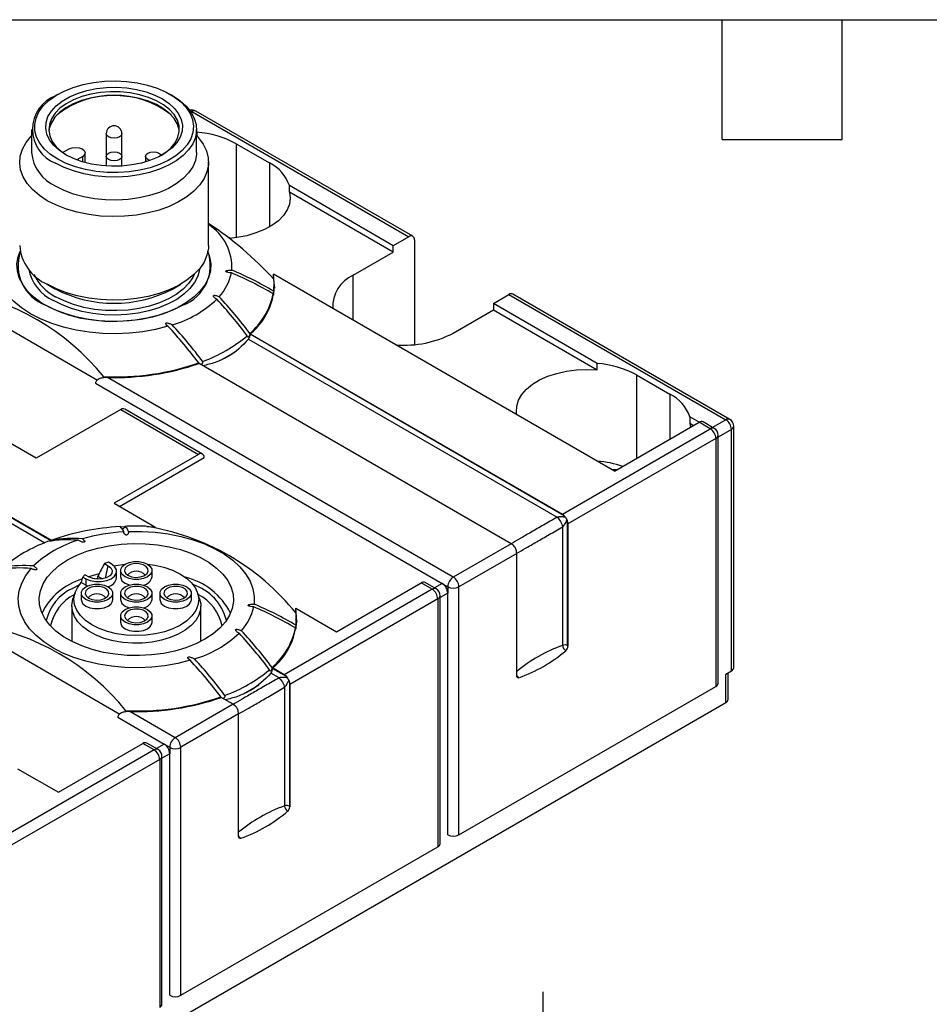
# Model space of a CAD drawing. Header units: millimetres. Extents: x 6 to 273, y 6 to 210.
# Tile 21 of 44: x 91 to 149, y 147 to 210. Entities that reach past the tile are written whole.
import ezdxf

# ---------------------------------------------------------------- set-up
doc = ezdxf.new("R2010")
doc.units = ezdxf.units.MM
doc.linetypes.add('SLD-Solid', pattern=[0])
doc.layers.add('DIMENSIONS', color=140, linetype='SLD-Solid', lineweight=25)
doc.layers.add('TEXT', color=140, linetype='SLD-Solid', lineweight=25)
doc.styles.add('SLDTEXTSTYLE0', font='VERDANA.TTF')
doc.dimstyles.new('SLDDIMSTYLE0', dxfattribs={"dimtxt": 2.158008, "dimasz": 3.302, "dimexe": 0, "dimexo": 0.0625, "dimgap": 0.539502, "dimtad": 0, "dimtih": 1, "dimtoh": 1, "dimrnd": 1e-09, "dimzin": 4, "dimdsep": 46, "dimtxsty": 'SLDTEXTSTYLE0', "dimsah": 1, "dimcen": 0.09, "dimadec": 0, "dimazin": 1, "dimtfac": 1, "dimtofl": 0, "dimtmove": 0, "dimatfit": 3, "dimfxl": 0, "dimfrac": 2, "dimtolj": 1, "dimtzin": 12, "dimarcsym": 0})

# ---------------------------------------------------------------- blocks, each defined once
blk = doc.blocks.new('_D_5')
at = {"layer": 'DIMENSIONS'}
for p, q in [((124.498, 129.356), (124.498, 147.761)), ((250.498, 128.856), (250.498, 147.761)), ((124.498, 144.586), (185.828, 144.586)), ((188.753, 144.586), (188.028, 144.586)), ((188.028, 144.586), (188.028, 141.156)), ((195.165, 144.586), (195.89, 144.586)), ((195.89, 144.586), (195.89, 141.156)), ((250.498, 144.586), (198.09, 144.586)), ((188.028, 141.156), (188.753, 141.156)), ((195.89, 141.156), (195.165, 141.156))]:
    blk.add_line(p, q, dxfattribs=at)
for points in [[(124.498, 144.586), (127.8, 144.078), (127.8, 145.094)], [(250.498, 144.586), (247.196, 145.094), (247.196, 144.078)]]:
    blk.add_solid(points, dxfattribs=at)
at = {"layer": 'DIMENSIONS', "char_height": 2.1167, "attachment_point": 1, "style": 'SLDTEXTSTYLE0'}
for s, insert in [('126.0', (187.855, 147.758)), ('4.96', (188.753, 143.845))]:
    blk.add_mtext(s, dxfattribs=dict(at, insert=insert))

msp = doc.modelspace()

# ---------------------------------------------------------------- linework, layer by layer
for p, q in [((93.652, 204.804), (93.511, 204.722)), ((100.936, 204.722), (100.795, 204.804)), ((102.112, 203.685), (102.173, 203.721)), ((102.173, 203.721), (115.962, 195.761)), ((116.212, 195.786), (102.423, 203.746)), ((91.974, 202.58), (91.974, 201.11)), ((96.724, 202.308), (96.724, 200.865)), ((97.724, 200.865), (97.724, 202.308)), ((102.474, 201.11), (102.474, 202.58)), ((102.486, 202.397), (102.474, 202.405)), ((102.486, 202.397), (102.486, 202.161)), ((104.984, 201.67), (107.105, 200.445)), ((104.984, 201.67), (104.984, 195.698)), ((93.956, 201.102), (94.365, 201.338)), ((95.242, 200.865), (94.85, 200.638)), ((95.242, 200.507), (95.242, 200.865)), ((95.385, 200.467), (95.385, 201.09)), ((96.724, 200.865), (96.724, 200.248)), ((97.724, 200.248), (97.724, 200.865)), ((99.224, 200.865), (99.224, 200.513)), ((103.224, 195.19), (103.224, 200.497)), ((107.105, 200.445), (107.105, 196.383)), ((108.366, 198.594), (108.366, 199.003)), ((114.972, 195.189), (108.366, 199.003)), ((114.972, 194.781), (108.366, 198.594)), ((115.962, 195.761), (114.972, 195.189)), ((116.315, 195.557), (116.315, 188.909)), ((112.426, 193.312), (114.972, 194.781)), ((114.972, 194.781), (114.972, 195.189)), ((103.374, 193.604), (103.374, 193.924)), ((129.043, 180.861), (107.355, 193.382)), ((107.355, 193.08), (107.355, 193.382)), ((92.98, 192.741), (93.511, 192.435)), ((100.936, 192.435), (101.467, 192.741)), ((107.398, 192.327), (107.394, 192.756)), ((107.394, 192.739), (107.417, 192.495)), ((112.426, 190.454), (112.426, 193.312)), ((107.399, 192.287), (107.398, 192.327)), ((136.364, 184.152), (122.576, 192.112)), ((87.07, 191.907), (96.173, 186.652)), ((121.336, 191.516), (122.326, 192.087)), ((127.942, 187.702), (121.336, 191.516)), ((121.336, 191.516), (121.336, 191.107)), ((122.326, 192.087), (136.114, 184.127)), ((118.79, 189.638), (121.336, 191.107)), ((121.336, 191.107), (127.942, 187.294)), ((100.537, 190.158), (100.588, 190.103)), ((105.768, 189.258), (125.393, 177.928)), ((105.877, 189.582), (105.877, 189.556)), ((105.877, 189.582), (125.72, 178.127)), ((125.845, 178.028), (105.877, 189.556)), ((102.613, 187.7), (102.603, 187.737)), ((122.467, 176.249), (102.624, 187.704)), ((127.942, 187.294), (127.942, 187.702)), ((96.567, 186.861), (96.566, 186.79)), ((118.79, 174.126), (96.809, 186.816)), ((130.44, 186.974), (132.561, 185.75)), ((130.44, 186.974), (130.44, 181.668)), ((96.041, 186.442), (118.083, 173.718)), ((132.561, 185.75), (132.561, 182.892)), ((97.648, 184.78), (92.274, 181.678)), ((97.648, 184.78), (102.598, 181.923)), ((102.848, 181.948), (97.898, 184.805)), ((129.043, 180.861), (134.417, 183.964)), ((133.822, 184.307), (133.822, 183.899)), ((134.417, 183.964), (133.822, 184.307)), ((135.125, 183.556), (134.417, 183.964)), ((135.374, 183.58), (134.667, 183.989)), ((136.114, 184.127), (135.271, 183.64)), ((125.72, 178.127), (135.125, 183.556)), ((133.822, 183.899), (134.064, 183.76)), ((136.468, 183.515), (135.625, 183.028)), ((136.468, 168.164), (136.468, 183.515)), ((136.614, 168.368), (136.614, 183.719)), ((92.274, 181.678), (89.677, 183.177)), ((135.478, 182.943), (126.074, 177.514)), ((135.478, 182.943), (135.478, 167.184)), ((135.625, 167.388), (135.625, 183.147)), ((102.598, 181.923), (97.224, 178.82)), ((97.577, 178.616), (102.951, 181.719)), ((88.09, 179.053), (92.833, 176.314)), ((88.199, 179.377), (93.237, 176.468)), ((88.199, 179.351), (93.237, 176.442)), ((97.224, 178.82), (99.82, 177.321)), ((97.609, 177.331), (97.893, 177.345)), ((99.314, 177.348), (99.82, 177.321)), ((99.82, 177.321), (99.82, 177.293)), ((125.738, 177.33), (125.738, 169.789)), ((126.051, 169.77), (126.051, 177.671)), ((126.074, 177.514), (126.074, 169.731)), ((93.237, 176.468), (93.237, 176.442)), ((122.467, 176.249), (118.79, 174.126)), ((122.821, 175.636), (119.144, 173.514)), ((122.821, 167.853), (122.821, 175.636)), ((96.612, 174.984), (96.847, 174.848)), ((96.687, 174.067), (96.847, 174.848)), ((97.047, 174.963), (96.866, 175.067)), ((95.24, 174.129), (95.42, 174.024)), ((95.385, 174.275), (95.62, 174.139)), ((95.42, 174.024), (95.42, 173.616)), ((95.994, 174.012), (96.194, 174.069)), ((96.194, 173.993), (96.194, 174.19)), ((96.194, 174.19), (96.495, 174.016)), ((97.384, 174.085), (97.384, 174.494)), ((97.638, 174.549), (97.638, 174.141)), ((99.638, 174.141), (99.638, 174.549)), ((94.572, 173.412), (95.031, 173.65)), ((95.42, 173.616), (95.141, 173.778)), ((95.42, 173.616), (95.526, 173.562)), ((117.447, 173.351), (108.042, 167.921)), ((111.366, 170.656), (116.74, 173.759)), ((117.447, 173.351), (116.74, 173.759)), ((117.697, 173.375), (116.99, 173.783)), ((118.083, 173.718), (117.593, 173.435)), ((118.083, 173.718), (118.437, 173.514)), ((118.437, 173.514), (118.437, 173.105)), ((119.144, 157.754), (119.144, 173.514)), ((94.744, 173.131), (94.612, 172.738)), ((95.138, 173.106), (95.138, 172.698)), ((97.138, 172.698), (97.138, 173.106)), ((97.638, 173.106), (97.638, 172.698)), ((99.638, 172.698), (99.638, 173.106)), ((100.138, 173.106), (100.138, 172.698)), ((102.138, 172.698), (102.138, 173.106)), ((102.664, 172.738), (102.532, 173.131)), ((117.8, 172.738), (108.396, 167.309)), ((117.8, 172.738), (117.8, 156.979)), ((118.437, 173.105), (117.947, 172.823)), ((117.947, 157.183), (117.947, 172.942)), ((118.437, 157.754), (118.437, 173.105)), ((94.538, 172.289), (94.538, 170.032)), ((102.738, 170.032), (102.738, 172.289)), ((108.769, 171.853), (108.769, 172.155)), ((108.769, 172.155), (111.366, 170.656)), ((97.638, 171.663), (97.638, 171.254)), ((99.638, 171.254), (99.638, 171.663)), ((108.813, 171.101), (108.808, 171.529)), ((108.808, 171.513), (108.832, 171.269)), ((108.813, 171.061), (108.813, 171.101)), ((88.485, 170.68), (97.587, 165.426)), ((101.951, 168.932), (102.002, 168.877)), ((107.291, 168.355), (107.291, 168.329)), ((108.042, 167.921), (107.291, 168.355)), ((107.291, 168.329), (108.167, 167.823)), ((107.715, 167.723), (107.182, 168.031)), ((136.114, 167.96), (136.468, 168.164)), ((136.114, 166.163), (136.114, 167.96)), ((136.261, 166.367), (136.261, 168.044)), ((108.061, 167.125), (108.061, 159.584)), ((108.373, 167.466), (108.373, 159.565)), ((108.396, 167.309), (108.396, 159.526)), ((119.144, 157.754), (135.478, 167.184)), ((104.027, 166.474), (104.018, 166.511)), ((104.79, 166.044), (104.038, 166.477)), ((48.433, 115.546), (136.114, 166.163)), ((104.79, 166.044), (101.113, 163.921)), ((97.455, 165.216), (100.406, 163.513)), ((97.981, 165.634), (97.98, 165.564)), ((101.113, 163.921), (98.223, 165.589)), ((105.143, 165.431), (101.466, 163.309)), ((105.143, 157.648), (105.143, 165.431)), ((93.688, 160.451), (99.062, 163.554)), ((99.769, 163.145), (99.062, 163.554)), ((100.019, 163.17), (99.312, 163.578)), ((100.406, 163.513), (99.916, 163.23)), ((100.406, 163.513), (100.759, 163.309)), ((99.769, 163.145), (90.365, 157.716)), ((100.759, 162.9), (100.269, 162.618)), ((100.269, 146.978), (100.269, 162.737)), ((100.759, 163.309), (100.759, 162.9)), ((100.759, 147.549), (100.759, 162.9)), ((101.466, 147.549), (101.466, 163.309)), ((100.123, 162.533), (90.718, 157.104)), ((100.123, 162.533), (100.123, 146.774)), ((91.091, 161.95), (93.688, 160.451)), ((101.466, 147.549), (117.8, 156.979))]:
    msp.add_line(p, q)
at = {"flags": 128}
for points in [[(93.653, 200.681), (93.19, 200.988), (92.807, 201.329), (92.509, 201.698), (92.303, 202.087), (92.193, 202.489), (92.181, 202.895), (92.266, 203.299), (92.449, 203.692), (92.724, 204.066), (93.087, 204.415), (93.53, 204.731), (94.046, 205.008), (94.623, 205.242), (95.25, 205.426), (95.917, 205.559), (96.608, 205.636), (97.312, 205.658), (98.014, 205.622), (98.7, 205.531), (99.358, 205.385), (99.974, 205.188), (100.537, 204.943), (101.035, 204.655), (101.459, 204.331), (101.8, 203.975), (102.053, 203.595), (102.211, 203.199), (102.273, 202.794), (102.236, 202.388), (102.102, 201.988), (101.872, 201.604), (101.552, 201.241), (101.148, 200.908), (100.668, 200.611), (100.12, 200.355), (99.516, 200.145), (98.868, 199.986), (98.187, 199.881), (97.488, 199.832), (96.783, 199.839), (96.088, 199.902), (95.414, 200.021), (94.775, 200.193), (94.184, 200.415), (93.653, 200.681)], [(94.148, 200.967), (93.724, 201.252), (93.378, 201.569), (93.118, 201.913), (92.949, 202.276), (92.877, 202.649), (92.901, 203.024), (93.022, 203.393), (93.237, 203.747), (93.54, 204.079), (93.926, 204.381), (94.386, 204.646), (94.909, 204.869), (95.484, 205.045), (96.098, 205.168), (96.737, 205.238), (97.386, 205.252), (98.032, 205.21), (98.66, 205.113), (99.256, 204.963), (99.807, 204.763), (100.299, 204.519), (100.724, 204.234), (101.069, 203.916), (101.329, 203.572), (101.498, 203.21), (101.571, 202.837), (101.546, 202.462), (101.425, 202.093), (101.211, 201.739), (100.907, 201.407), (100.521, 201.105), (100.061, 200.839), (99.538, 200.617), (98.963, 200.441), (98.349, 200.317), (97.711, 200.247), (97.061, 200.233), (96.415, 200.275), (95.787, 200.373), (95.191, 200.523), (94.64, 200.722), (94.148, 200.967)], [(100.215, 200.919), (100.475, 201.091), (100.831, 201.395), (101.102, 201.727), (101.282, 202.078), (101.367, 202.442), (101.355, 202.809), (101.246, 203.17), (101.042, 203.518), (100.75, 203.843), (100.374, 204.139), (99.925, 204.398), (99.412, 204.615), (98.848, 204.784), (98.246, 204.901), (97.62, 204.964), (96.985, 204.971), (96.356, 204.922), (95.746, 204.818), (95.172, 204.662), (94.645, 204.457), (94.179, 204.207), (93.784, 203.92), (93.47, 203.601), (93.244, 203.258), (93.111, 202.9), (93.074, 202.534), (93.135, 202.169), (93.292, 201.813), (93.54, 201.476), (93.876, 201.164), (94.232, 200.919)], [(101.37, 202.44), (101.355, 202.559), (101.247, 202.921), (101.044, 203.27), (100.751, 203.596), (100.375, 203.893), (99.925, 204.153), (99.411, 204.371), (98.845, 204.54), (98.241, 204.657), (97.614, 204.72), (96.977, 204.726), (96.345, 204.676), (95.735, 204.571), (95.16, 204.413), (94.633, 204.206), (94.167, 203.955), (93.773, 203.666), (93.461, 203.345), (93.237, 203.001), (93.108, 202.641), (93.079, 202.457)], [(100.936, 204.722), (101.407, 204.411), (101.8, 204.065), (102.108, 203.691), (102.324, 203.297), (102.446, 202.889), (102.471, 202.476), (102.397, 202.065), (102.228, 201.663), (101.965, 201.278), (101.614, 200.917), (101.181, 200.588), (100.674, 200.295), (100.103, 200.045), (99.478, 199.843), (98.812, 199.691), (98.116, 199.593), (97.403, 199.551), (96.687, 199.565), (95.981, 199.635), (95.298, 199.76), (94.651, 199.938), (94.051, 200.165), (93.511, 200.436)], [(102.173, 203.721), (102.104, 203.753), (102.055, 203.766)], [(92.981, 198.048), (92.473, 198.381), (92.044, 198.749), (91.699, 199.146), (91.445, 199.565), (91.286, 199.999), (91.224, 200.442), (91.261, 200.885), (91.396, 201.322), (91.627, 201.746), (91.949, 202.148), (91.974, 202.174)], [(102.486, 202.161), (102.587, 202.05), (102.887, 201.641), (103.094, 201.214), (103.204, 200.775), (103.217, 200.331), (103.131, 199.89), (102.947, 199.459), (102.67, 199.045), (102.304, 198.655), (101.854, 198.295), (101.328, 197.971), (100.735, 197.689), (100.084, 197.452), (99.386, 197.266), (98.652, 197.133), (97.895, 197.055), (97.127, 197.034), (96.361, 197.07), (95.609, 197.161), (94.883, 197.308), (94.196, 197.507), (93.558, 197.755), (92.981, 198.048)], [(97.577, 202.104), (97.415, 202.041), (97.224, 202.019), (97.032, 202.041), (96.87, 202.104), (96.762, 202.198), (96.724, 202.308)], [(97.724, 202.308), (97.686, 202.198), (97.577, 202.104)], [(102.474, 201.11), (102.471, 201.006), (102.397, 200.595), (102.228, 200.193), (101.965, 199.808), (101.614, 199.448), (101.181, 199.118), (100.674, 198.825), (100.103, 198.575), (99.478, 198.373), (98.812, 198.221), (98.116, 198.123), (97.403, 198.081), (96.687, 198.095), (95.981, 198.165), (95.298, 198.29), (94.651, 198.468), (94.051, 198.695), (93.511, 198.967)], [(94.365, 201.338), (94.555, 201.41), (94.778, 201.437), (95.002, 201.413), (95.194, 201.343), (95.328, 201.237), (95.384, 201.11), (95.354, 200.979), (95.242, 200.865)], [(97.577, 201.069), (97.686, 200.975), (97.724, 200.865), (97.686, 200.754), (97.577, 200.661), (97.415, 200.598), (97.224, 200.576), (97.032, 200.598), (96.87, 200.661), (96.762, 200.754), (96.724, 200.865), (96.762, 200.975), (96.87, 201.069), (97.032, 201.131), (97.224, 201.153), (97.415, 201.131), (97.577, 201.069)], [(99.506, 200.605), (99.37, 200.661), (99.262, 200.754), (99.224, 200.865), (99.262, 200.975), (99.37, 201.069), (99.532, 201.131), (99.724, 201.153), (99.915, 201.131), (100.077, 201.069), (100.186, 200.975), (100.215, 200.919)], [(108.366, 198.594), (108.416, 198.215), (108.369, 197.836), (108.226, 197.464), (107.99, 197.109), (107.666, 196.778), (107.261, 196.478), (106.784, 196.215), (106.246, 195.996), (105.658, 195.824), (105.032, 195.705), (104.56, 195.651)], [(100.651, 190.069), (99.865, 189.868), (99.045, 189.72), (98.201, 189.628), (97.345, 189.591), (96.486, 189.612), (95.638, 189.689), (94.81, 189.821), (94.013, 190.007), (93.259, 190.244), (92.557, 190.53), (91.916, 190.86), (91.344, 191.23), (90.849, 191.636), (90.438, 192.071), (90.116, 192.531), (89.886, 193.009), (89.753, 193.499), (89.718, 193.994), (89.781, 194.489), (89.941, 194.976), (90.197, 195.449), (90.545, 195.903)], [(104.612, 195.656), (104.518, 195.698), (104.475, 195.717)], [(101.59, 191.404), (101.008, 191.107), (100.367, 190.856), (99.676, 190.653), (98.946, 190.501), (98.19, 190.403), (97.418, 190.361), (96.642, 190.375), (95.877, 190.445), (95.132, 190.57), (94.42, 190.748), (93.753, 190.976), (93.14, 191.25), (92.592, 191.567), (92.116, 191.921), (91.722, 192.306), (91.414, 192.717), (91.197, 193.147), (91.076, 193.589), (91.052, 194.036), (91.125, 194.482), (91.255, 194.838)], [(103.185, 194.797), (103.298, 194.48), (103.371, 194.036), (103.346, 193.59), (103.225, 193.15), (103.01, 192.722), (102.703, 192.312), (102.31, 191.929), (101.837, 191.576), (101.291, 191.261), (100.68, 190.988), (100.016, 190.761), (99.307, 190.584), (98.565, 190.459), (97.802, 190.39), (97.03, 190.376), (96.262, 190.418), (95.508, 190.515), (94.781, 190.666), (94.093, 190.868), (93.454, 191.119), (92.875, 191.414)], [(103.224, 195.19), (103.217, 195.023), (103.131, 194.582), (102.947, 194.151), (102.67, 193.737), (102.304, 193.347), (101.854, 192.987), (101.328, 192.663), (100.735, 192.381), (100.084, 192.145), (99.386, 191.959), (98.652, 191.826), (97.895, 191.748), (97.127, 191.727), (96.361, 191.762), (95.609, 191.854), (94.883, 192.001), (94.196, 192.199), (93.558, 192.448), (92.981, 192.741)], [(102.663, 193.728), (102.655, 193.662), (102.545, 193.246), (102.341, 192.843), (102.046, 192.459), (101.665, 192.101), (101.204, 191.775), (100.672, 191.488), (100.079, 191.244), (99.435, 191.049), (98.751, 190.904), (98.04, 190.814), (97.315, 190.778), (96.588, 190.799), (95.872, 190.876), (95.18, 191.008), (94.525, 191.191), (93.918, 191.423), (93.37, 191.699)], [(102.321, 193.363), (102.228, 193.171), (101.965, 192.786), (101.614, 192.425), (101.181, 192.096), (100.674, 191.803), (100.103, 191.553), (99.478, 191.351), (98.812, 191.199), (98.116, 191.101), (97.403, 191.059), (96.687, 191.073), (95.981, 191.143), (95.298, 191.268), (94.651, 191.446), (94.051, 191.673), (93.511, 191.944)], [(104.029, 187.924), (104.742, 188.334), (105.014, 188.513)], [(122.829, 184.449), (122.806, 184.614), (122.822, 184.994), (122.936, 185.369), (123.143, 185.73), (123.44, 186.07), (123.82, 186.381), (124.275, 186.656), (124.795, 186.889), (125.369, 187.076), (125.984, 187.213), (126.627, 187.295), (127.285, 187.323), (127.942, 187.294)], [(133.822, 183.899), (133.854, 183.749), (133.866, 183.646)], [(129.17, 180.935), (128.976, 180.943), (128.894, 180.948)], [(98.133, 177.021), (98.986, 177.026), (99.834, 176.976), (100.667, 176.87), (101.474, 176.71), (102.244, 176.498), (102.968, 176.237), (103.636, 175.931), (104.239, 175.583), (104.77, 175.197), (105.221, 174.78), (105.588, 174.335), (105.865, 173.869), (106.048, 173.388), (106.136, 172.899), (106.127, 172.406)], [(103.004, 170.177), (102.422, 169.881), (101.781, 169.629), (101.09, 169.426), (100.361, 169.274), (99.604, 169.177), (98.832, 169.135), (98.057, 169.149), (97.291, 169.219), (96.546, 169.344), (95.834, 169.521), (95.167, 169.749), (94.554, 170.024), (94.006, 170.34), (93.531, 170.694), (93.136, 171.079), (92.828, 171.49), (92.612, 171.92), (92.49, 172.362), (92.466, 172.81), (92.539, 173.255), (92.708, 173.692), (92.971, 174.113), (93.323, 174.512), (93.759, 174.882), (94.271, 175.218), (94.853, 175.514), (95.494, 175.766), (96.185, 175.969), (96.915, 176.121), (97.672, 176.218), (98.444, 176.261), (99.219, 176.247), (99.985, 176.176), (100.73, 176.052), (101.441, 175.874), (102.109, 175.646), (102.721, 175.372), (103.27, 175.055), (103.745, 174.701), (104.14, 174.316), (104.448, 173.905), (104.664, 173.475), (104.785, 173.033), (104.81, 172.586), (104.737, 172.14), (104.568, 171.703), (104.305, 171.282), (103.953, 170.883), (103.517, 170.513), (103.004, 170.177)], [(102.065, 168.842), (101.28, 168.641), (100.46, 168.494), (99.616, 168.401), (98.759, 168.365), (97.901, 168.385), (97.052, 168.462), (96.224, 168.594), (95.428, 168.78), (94.673, 169.018), (93.971, 169.303), (93.33, 169.633), (92.758, 170.004), (92.263, 170.409), (91.852, 170.844), (91.53, 171.304), (91.301, 171.782), (91.168, 172.272), (91.132, 172.767), (91.195, 173.262), (91.356, 173.749), (91.612, 174.223), (91.959, 174.676)], [(99.359, 174.949), (99.809, 174.885), (100.391, 174.751), (100.93, 174.566), (101.411, 174.334), (101.823, 174.062), (102.155, 173.755), (102.4, 173.422), (102.551, 173.071), (102.604, 172.71), (102.558, 172.349), (102.414, 171.997), (102.176, 171.663), (101.849, 171.354), (101.442, 171.079), (100.965, 170.844), (100.43, 170.655), (99.851, 170.518), (99.241, 170.435), (98.616, 170.408), (97.991, 170.439), (97.383, 170.526), (96.806, 170.667), (96.275, 170.859), (95.802, 171.097), (95.401, 171.375), (95.08, 171.685), (94.849, 172.022), (94.711, 172.375), (94.672, 172.736), (94.732, 173.096), (94.89, 173.446), (95.141, 173.778), (95.141, 173.778)], [(95.42, 174.024), (95.712, 173.902), (96.054, 173.838), (96.414, 173.838), (96.756, 173.902), (97.047, 174.024), (97.258, 174.192), (97.369, 174.39), (97.369, 174.598), (97.258, 174.795), (97.047, 174.963)], [(96.847, 174.848), (97.02, 174.706), (97.098, 174.537), (97.072, 174.364), (96.945, 174.206), (96.731, 174.083), (96.458, 174.01), (96.158, 173.995), (95.867, 174.04), (95.62, 174.139)], [(97.219, 174.836), (97.341, 174.861), (97.917, 174.949)], [(97.931, 174.141), (97.747, 174.287), (97.65, 174.459), (97.65, 174.639), (97.747, 174.811), (97.931, 174.957), (98.184, 175.063), (98.481, 175.119), (98.794, 175.119), (99.092, 175.063), (99.345, 174.957), (99.529, 174.811), (99.625, 174.639), (99.625, 174.459), (99.529, 174.287), (99.345, 174.141), (99.092, 174.035), (98.794, 173.979), (98.481, 173.979), (98.184, 174.035), (97.931, 174.141)], [(98.102, 174.24), (98.332, 174.149), (98.603, 174.112), (98.879, 174.134), (99.122, 174.213), (99.3, 174.336), (99.388, 174.489), (99.375, 174.649), (99.263, 174.796), (99.066, 174.91), (98.811, 174.975), (98.533, 174.982), (98.269, 174.931), (98.055, 174.829), (97.919, 174.688), (97.881, 174.529), (97.945, 174.372), (98.102, 174.24)], [(96.265, 174.334), (96.199, 174.318), (95.607, 174.147)], [(95.431, 172.698), (95.247, 172.844), (95.15, 173.016), (95.15, 173.196), (95.247, 173.368), (95.431, 173.514), (95.684, 173.62), (95.981, 173.676), (96.294, 173.676), (96.592, 173.62), (96.845, 173.514), (97.029, 173.368), (97.125, 173.196), (97.125, 173.016), (97.029, 172.844), (96.845, 172.698), (96.592, 172.591), (96.294, 172.536), (95.981, 172.536), (95.684, 172.591), (95.431, 172.698)], [(95.602, 172.797), (95.832, 172.706), (96.103, 172.669), (96.379, 172.691), (96.622, 172.769), (96.8, 172.893), (96.888, 173.045), (96.875, 173.206), (96.763, 173.353), (96.566, 173.467), (96.311, 173.532), (96.033, 173.539), (95.769, 173.488), (95.555, 173.385), (95.419, 173.245), (95.381, 173.086), (95.445, 172.929), (95.602, 172.797)], [(97.931, 172.698), (97.747, 172.844), (97.65, 173.016), (97.65, 173.196), (97.747, 173.368), (97.931, 173.514), (98.184, 173.62), (98.481, 173.676), (98.794, 173.676), (99.092, 173.62), (99.345, 173.514), (99.529, 173.368), (99.625, 173.196), (99.625, 173.016), (99.529, 172.844), (99.345, 172.698), (99.092, 172.591), (98.794, 172.536), (98.481, 172.536), (98.184, 172.591), (97.931, 172.698)], [(98.102, 172.797), (98.332, 172.706), (98.603, 172.669), (98.879, 172.691), (99.122, 172.769), (99.3, 172.893), (99.388, 173.045), (99.375, 173.206), (99.263, 173.353), (99.066, 173.467), (98.811, 173.532), (98.533, 173.539), (98.269, 173.488), (98.055, 173.385), (97.919, 173.245), (97.881, 173.086), (97.945, 172.929), (98.102, 172.797)], [(97.931, 173.733), (98.184, 173.626), (98.195, 173.623)], [(100.431, 172.698), (100.247, 172.844), (100.15, 173.016), (100.15, 173.196), (100.247, 173.368), (100.431, 173.514), (100.684, 173.62), (100.981, 173.676), (101.294, 173.676), (101.592, 173.62), (101.845, 173.514), (102.029, 173.368), (102.125, 173.196), (102.125, 173.016), (102.029, 172.844), (101.845, 172.698), (101.592, 172.591), (101.294, 172.536), (100.981, 172.536), (100.684, 172.591), (100.431, 172.698)], [(100.602, 172.797), (100.832, 172.706), (101.103, 172.669), (101.379, 172.691), (101.622, 172.769), (101.8, 172.893), (101.888, 173.045), (101.875, 173.206), (101.763, 173.353), (101.566, 173.467), (101.311, 173.532), (101.033, 173.539), (100.769, 173.488), (100.555, 173.385), (100.419, 173.245), (100.381, 173.086), (100.445, 172.929), (100.602, 172.797)], [(102.664, 172.738), (102.731, 172.43), (102.72, 172.066), (102.612, 171.709), (102.412, 171.364), (102.122, 171.042), (101.751, 170.749), (101.306, 170.492), (100.798, 170.278), (100.24, 170.111), (99.644, 169.995), (99.024, 169.933), (98.395, 169.927), (97.772, 169.976), (97.169, 170.08), (96.601, 170.235), (96.08, 170.439), (95.62, 170.687), (95.231, 170.972), (94.922, 171.289), (94.701, 171.629), (94.572, 171.984), (94.539, 172.347), (94.602, 172.708), (94.612, 172.738)], [(95.431, 172.289), (95.684, 172.183), (95.981, 172.127), (96.294, 172.127), (96.592, 172.183), (96.845, 172.289), (97.029, 172.436), (97.125, 172.607), (97.138, 172.698)], [(97.931, 171.254), (97.747, 171.401), (97.65, 171.572), (97.65, 171.753), (97.747, 171.925), (97.931, 172.071), (98.184, 172.177), (98.481, 172.233), (98.794, 172.233), (99.092, 172.177), (99.345, 172.071), (99.529, 171.925), (99.625, 171.753), (99.625, 171.572), (99.529, 171.401), (99.345, 171.254), (99.092, 171.148), (98.794, 171.092), (98.481, 171.092), (98.184, 171.148), (97.931, 171.254)], [(98.102, 171.353), (98.332, 171.263), (98.603, 171.226), (98.879, 171.248), (99.122, 171.326), (99.3, 171.45), (99.388, 171.602), (99.375, 171.763), (99.263, 171.91), (99.066, 172.023), (98.811, 172.088), (98.533, 172.096), (98.269, 172.045), (98.055, 171.942), (97.919, 171.802), (97.881, 171.642), (97.945, 171.486), (98.102, 171.353)], [(97.931, 172.289), (98.184, 172.183), (98.195, 172.18)], [(100.431, 172.289), (100.684, 172.183), (100.981, 172.127), (101.294, 172.127), (101.592, 172.183), (101.845, 172.289), (102.029, 172.436), (102.125, 172.607), (102.138, 172.698)], [(97.931, 170.846), (98.184, 170.74), (98.481, 170.684), (98.794, 170.684), (99.092, 170.74), (99.345, 170.846), (99.529, 170.992), (99.625, 171.164), (99.638, 171.254)], [(122.96, 167.734), (122.932, 167.728), (122.905, 167.728), (122.881, 167.734), (122.86, 167.747), (122.843, 167.766), (122.831, 167.791), (122.823, 167.82), (122.821, 167.853)], [(105.443, 166.698), (106.157, 167.107), (106.428, 167.286)], [(105.283, 157.529), (105.254, 157.523), (105.227, 157.523), (105.203, 157.529), (105.182, 157.542), (105.166, 157.561), (105.153, 157.586), (105.146, 157.615), (105.143, 157.648)]]:
    msp.add_lwpolyline(points, dxfattribs=at)
for centre, radius, start, end in [((94.333, 202.579), 2.295, 111.00169, 249.01443), ((97.224, 198.868), 5.882, 51.96203, 128.03797), ((102.173, 203.313), 0.5, 60.00269, 106.12237), ((102.32, 203.516), 0.251, 65.69288, 125.61758), ((97.224, 202.308), 0.5, 0, 180), ((102.062, 196.293), 6.119, 61.48093, 86.03211), ((94.596, 201.368), 2.635, 185.62454, 245.6956), ((105.991, 198.198), 2.508, 18.71126, 63.61121), ((91.525, 178.659), 21.414, 42.24516, 56.8867), ((101.467, 193.794), 3.251, 357.16684, 57.28025), ((116.1, 195.592), 0.218, 350.78596, 129.20329), ((93.798, 193.93), 2.68, 161.1196, 249.84893), ((94.094, 195.394), 2.878, 184.07511, 247.24503), ((100.629, 193.943), 2.715, 290.73383, 19.23324), ((94.558, 194.262), 2.824, 190.90088, 245.12983), ((94.969, 194.754), 3.166, 206.06703, 242.57532), ((101.579, 194.11), 3.175, 317.02297, 348.18717), ((96.618, 174.159), 20.92, 59.16483, 67.31274), ((96.644, 174.331), 20.92, 59.16483, 67.31274), ((103.326, 192.762), 4.077, 308.73893, 8.75258), ((103.996, 192.72), 3.398, 352.81018, 5.66804), ((113.286, 191.334), 2.157, 113.48809, 183.5374), ((84.694, 177.256), 15.272, 38.97227, 81.0331), ((97.224, 199.584), 8.056, 242.55973, 297.44565), ((102.873, 193.076), 4.569, 310.73675, 347.94768), ((122.472, 191.883), 0.251, 65.69288, 125.61758), ((98.929, 196.878), 7.014, 286.52845, 313.46617), ((82.538, 172.135), 28.92, 36.81811, 42.8086), ((82.829, 172.315), 28.8, 36.91763, 42.97067), ((79.578, 170.438), 28.8, 36.91763, 42.97067), ((79.708, 170.502), 28.92, 36.81811, 42.8086), ((115.69, 195.498), 6.63, 265.18948, 297.88405), ((99.574, 196.792), 9.542, 290.13933, 309.85529), ((97.288, 203.12), 16.275, 267.46039, 289.06178), ((97.304, 203.053), 16.245, 268.2511, 289.11528), ((127.518, 181.597), 6.119, 61.48093, 86.03211), ((131.446, 183.503), 2.508, 18.71126, 63.61121), ((97.794, 184.576), 0.251, 65.69288, 125.61758), ((134.564, 183.759), 0.251, 65.69288, 125.61758), ((136.261, 183.923), 0.251, 65.69288, 125.61758), ((135.7, 183.48), 0.768, 2.60548, 57.39452), ((136.114, 183.719), 0.5, 0, 60.00269), ((135.271, 183.351), 0.251, 65.69288, 125.61758), ((134.71, 182.908), 0.768, 2.60548, 57.39452), ((135.125, 183.147), 0.5, 0, 60.00269), ((136.364, 183.744), 0.251, 294.37466, 354.3052), ((135.374, 183.172), 0.251, 294.37466, 354.3052), ((102.736, 181.754), 0.218, 350.78596, 129.20329), ((127.381, 174.676), 6.844, 71.3989, 85.28135), ((125.416, 177.612), 0.598, 44.16555, 59.39938), ((98.432, 161.707), 15.649, 93.04102, 109.3081), ((97.277, 176.857), 0.577, 14.94286, 55.68241), ((98.638, 159.762), 17.602, 88.10774, 92.39944), ((97.576, 176.872), 0.577, 14.94286, 55.68241), ((96.913, 162.306), 15.224, 38.71752, 81.28786), ((125.475, 177.508), 0.598, 0.60308, 15.83495), ((96.932, 169.743), 7.014, 106.52845, 133.46617), ((94.311, 168.851), 7.642, 85.30089, 99.86289), ((94.535, 168.915), 7.668, 84.94397, 99.58462), ((98.53, 165.153), 11.873, 93.3608, 106.23683), ((96.287, 167.421), 9.542, 110.13933, 129.85529), ((122.163, 175.734), 0.598, 44.16555, 59.39938), ((122.223, 175.63), 0.598, 0.60308, 15.83495), ((91.284, 167.038), 7.668, 84.94397, 99.58462), ((91.481, 167.217), 7.642, 85.30089, 99.86289), ((98.327, 170.209), 5.074, 106.73155, 109.75108), ((96.357, 170.043), 4.123, 106.51607, 154.20197), ((96.965, 172.567), 2.327, 132.77915, 137.8568), ((96.705, 174.194), 0.687, 280.88045, 350.89951), ((98.122, 174.179), 0.486, 184.5109, 246.80924), ((98.638, 173.745), 0.763, 42.21312, 137.78688), ((98.991, 174.279), 0.662, 277.85363, 347.96041), ((100.699, 169.838), 4.41, 26.9618, 76.33061), ((119.204, 173.479), 0.768, 122.60548, 177.39452), ((118.376, 173.479), 0.768, 2.60548, 57.39452), ((95.861, 170.669), 3.031, 115.1763, 166.74074), ((101.24, 170.593), 3.218, 13.86909, 71.81423), ((116.886, 173.554), 0.251, 65.69288, 125.61758), ((117.593, 173.146), 0.251, 65.69288, 125.61758), ((117.033, 172.703), 0.768, 2.60548, 57.39452), ((117.447, 172.942), 0.5, 0, 60.00269), ((117.669, 173.071), 0.768, 2.60548, 57.39452), ((118.79, 174.196), 0.769, 242.60967, 297.39033), ((96.018, 170.44), 2.888, 117.09266, 168.41589), ((96.138, 172.302), 0.763, 42.21312, 137.78688), ((98.638, 172.302), 0.763, 42.21312, 137.78688), ((101.138, 172.302), 0.763, 42.21312, 137.78688), ((101.298, 170.471), 2.842, 11.13683, 63.35462), ((117.697, 172.967), 0.251, 294.37466, 354.3052), ((95.622, 172.736), 0.486, 184.5109, 246.80924), ((98.122, 172.736), 0.486, 184.5109, 246.80924), ((98.991, 172.836), 0.662, 277.85363, 347.96041), ((100.622, 172.736), 0.486, 184.5109, 246.80924), ((102.993, 172.884), 3.175, 317.02297, 348.18717), ((98.032, 152.932), 20.92, 59.16483, 67.31274), ((98.058, 153.105), 20.92, 59.16483, 67.31274), ((104.74, 171.535), 4.077, 308.73893, 8.75258), ((98.638, 170.859), 0.763, 42.21312, 137.78688), ((105.41, 171.493), 3.398, 352.81018, 5.66804), ((86.108, 156.029), 15.272, 38.97227, 81.0331), ((98.122, 171.293), 0.486, 184.5109, 246.80924), ((104.287, 171.849), 4.569, 310.73675, 347.94768), ((100.343, 175.652), 7.014, 286.52845, 313.46617), ((83.952, 150.909), 28.92, 36.81811, 42.8086), ((84.243, 151.088), 28.8, 36.91763, 42.97067), ((128.881, 160.903), 9.426, 109.47692, 130.01203), ((125.873, 169.421), 0.392, 62.93192, 110.04381), ((126.163, 169.809), 0.425, 182.60548, 237.39452), ((125.682, 169.751), 0.392, 309.95338, 357.07199), ((126.1, 169.772), 0.0493, 182.60548, 237.39452), ((119.84, 176.574), 9.375, 289.44568, 310.54894), ((80.992, 149.211), 28.8, 36.91763, 42.97067), ((81.122, 149.275), 28.92, 36.81811, 42.8086), ((136.364, 168.393), 0.251, 294.37466, 354.3052), ((100.988, 175.565), 9.542, 290.13933, 309.85529), ((107.738, 167.407), 0.598, 44.16555, 59.39938), ((123.18, 168.081), 0.41, 208.88946, 237.64494), ((107.798, 167.303), 0.598, 0.60308, 15.83495), ((135.374, 167.413), 0.251, 294.37466, 354.3052), ((98.702, 181.893), 16.275, 267.46039, 289.06178), ((98.719, 181.826), 16.245, 268.2511, 289.11528), ((104.485, 165.529), 0.598, 44.16555, 59.39938), ((136.011, 166.392), 0.251, 294.37466, 354.3052), ((104.545, 165.425), 0.598, 0.60308, 15.83495), ((99.209, 163.349), 0.251, 65.69288, 125.61758), ((99.992, 162.865), 0.768, 2.60548, 57.39452), ((101.527, 163.274), 0.768, 122.60548, 177.39452), ((100.699, 163.274), 0.768, 2.60548, 57.39452), ((99.916, 162.941), 0.251, 65.69288, 125.61758), ((99.355, 162.498), 0.768, 2.60548, 57.39452), ((99.769, 162.737), 0.5, 0, 60.00269), ((100.019, 162.762), 0.251, 294.37466, 354.3052), ((101.113, 163.991), 0.769, 242.60967, 297.39033), ((111.204, 150.697), 9.426, 109.47692, 130.01203), ((108.195, 159.216), 0.392, 62.93192, 110.04381), ((108.485, 159.603), 0.425, 182.60548, 237.39452), ((108.422, 159.567), 0.0493, 182.60548, 237.39452), ((102.162, 166.369), 9.375, 289.44568, 310.54894), ((108.005, 159.546), 0.392, 309.95338, 357.07199), ((118.79, 158.437), 0.769, 242.60967, 297.39033), ((105.502, 157.875), 0.41, 208.88946, 237.64494), ((117.697, 157.208), 0.251, 294.37466, 354.3052), ((101.113, 148.232), 0.769, 242.60967, 297.39033), ((100.019, 147.003), 0.251, 294.37466, 354.3052)]:
    msp.add_arc(centre, radius, start, end)
for points, knots in [([(104.687, 193.46), (104.616, 193.464), (104.546, 193.472), (104.446, 193.494), (104.414, 193.503), (104.37, 193.521), (104.357, 193.528), (104.335, 193.544), (104.328, 193.555), (104.331, 193.576), (104.341, 193.585), (104.367, 193.599), (104.382, 193.605), (104.43, 193.619), (104.465, 193.624), (104.57, 193.635), (104.642, 193.636), (104.713, 193.633)], [0, 0, 0, 0, 0.25, 0.25, 0.375, 0.375, 0.4375, 0.4375, 0.5, 0.5, 0.5625, 0.5625, 0.625, 0.625, 0.75, 0.75, 1, 1, 1, 1]), ([(107.367, 192.294), (107.368, 192.259), (107.367, 192.216), (107.364, 192.13), (107.361, 192.085), (107.353, 192.035), (107.349, 192.031), (107.343, 192.058), (107.342, 192.086), (107.341, 192.122)], [0, 0, 0, 0, 0.25, 0.25, 0.5, 0.5, 0.75, 0.75, 1, 1, 1, 1]), ([(103.754, 191.788), (103.7, 191.816), (103.652, 191.848), (103.591, 191.9), (103.573, 191.919), (103.544, 191.958), (103.532, 191.979), (103.539, 192.011), (103.547, 192.022), (103.577, 192.034), (103.597, 192.036), (103.652, 192.035), (103.688, 192.027), (103.788, 192), (103.847, 191.974), (103.902, 191.946)], [0, 0, 0, 0, 0.25, 0.25, 0.375, 0.375, 0.5, 0.5, 0.5625, 0.5625, 0.625, 0.625, 0.75, 0.75, 1, 1, 1, 1]), ([(100.651, 190.069), (100.601, 190.1), (100.557, 190.134), (100.51, 190.192), (100.497, 190.212), (100.494, 190.244), (100.497, 190.256), (100.518, 190.273), (100.536, 190.278), (100.591, 190.283), (100.628, 190.276), (100.696, 190.259), (100.728, 190.249), (100.819, 190.214), (100.875, 190.185), (100.925, 190.154)], [0, 0, 0, 0, 0.25, 0.25, 0.375, 0.375, 0.4375, 0.4375, 0.5, 0.5, 0.625, 0.625, 0.75, 0.75, 1, 1, 1, 1]), ([(105.855, 189.614), (105.852, 189.576), (105.844, 189.533), (105.814, 189.451), (105.793, 189.41), (105.745, 189.363), (105.721, 189.36), (105.693, 189.395), (105.687, 189.428), (105.689, 189.466)], [0, 0, 0, 0, 0.25, 0.25, 0.5, 0.5, 0.75, 0.75, 1, 1, 1, 1]), ([(105.768, 189.258), (105.799, 189.295), (105.826, 189.344), (105.866, 189.453), (105.877, 189.508), (105.877, 189.556)], [0, 0, 0, 0, 0.5, 0.5, 1, 1, 1, 1]), ([(102.86, 187.833), (102.86, 187.811), (102.86, 187.775), (102.839, 187.722), (102.811, 187.682), (102.777, 187.654), (102.751, 187.64), (102.739, 187.638), (102.739, 187.638)], [0, 0, 0, 0, 0.28736, 0.492187, 0.664375, 0.837292, 0.99296, 1, 1, 1, 1]), ([(104.436, 188.127), (104.181, 187.995), (103.687, 187.738), (103.137, 187.619), (102.871, 187.561)], [0, 0, 0, 0, 0.518007, 1, 1, 1, 1]), ([(96.809, 186.816), (96.724, 186.818), (96.642, 186.813), (96.48, 186.788), (96.4, 186.768), (96.253, 186.712), (96.184, 186.675), (96.078, 186.575), (96.041, 186.512), (96.041, 186.442)], [0, 0, 0, 0, 0.25, 0.25, 0.5, 0.5, 0.75, 0.75, 1, 1, 1, 1]), ([(125.393, 177.928), (125.1, 177.762), (124.519, 177.432), (123.728, 176.977), (123.028, 176.571), (122.651, 176.348), (122.468, 176.241)], [0, 0, 0, 0, 0.257085, 0.510145, 0.7632, 1, 1, 1, 1]), ([(125.919, 177.931), (125.881, 177.935), (125.812, 177.944), (125.71, 177.95), (125.624, 177.952), (125.552, 177.95), (125.491, 177.946), (125.439, 177.939), (125.407, 177.932), (125.393, 177.928)], [0, 0, 0, 0, 0.245311, 0.449814, 0.613771, 0.738897, 0.844073, 0.930426, 1, 1, 1, 1]), ([(126.004, 177.784), (125.981, 177.73), (125.932, 177.621), (125.865, 177.499), (125.798, 177.398), (125.761, 177.352), (125.738, 177.33)], [0.211804, 0.211804, 0.211804, 0.211804, 0.52481, 0.846674, 1.007607, 1.329504, 1.329504, 1.329504, 1.329504]), ([(125.919, 177.931), (125.929, 177.912), (125.94, 177.894), (125.95, 177.875), (125.959, 177.86), (125.968, 177.845), (125.977, 177.83), (125.985, 177.815), (125.995, 177.799), (126.004, 177.784)], [0, 0, 0, 0, 0.0000643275, 0.0000643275, 0.0000643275, 0.0001166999, 0.0001166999, 0.0001166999, 0.0001700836, 0.0001700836, 0.0001700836, 0.0001700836]), ([(97.707, 177.201), (97.717, 177.198), (97.741, 177.192), (97.782, 177.198), (97.822, 177.214), (97.857, 177.24), (97.885, 177.278), (97.899, 177.316), (97.9, 177.341), (97.901, 177.349)], [0, 0, 0, 0, 0.111191, 0.252563, 0.387641, 0.533416, 0.702216, 0.901894, 1, 1, 1, 1]), ([(122.82, 175.644), (123.003, 175.747), (123.383, 175.962), (124.082, 176.364), (124.871, 176.821), (125.448, 177.159), (125.738, 177.33)], [0, 0, 0, 0, 0.235008, 0.488659, 0.74231, 1, 1, 1, 1]), ([(95.21, 176.553), (95.26, 176.522), (95.304, 176.487), (95.351, 176.43), (95.365, 176.409), (95.367, 176.378), (95.364, 176.366), (95.344, 176.349), (95.325, 176.343), (95.27, 176.339), (95.233, 176.346), (95.165, 176.362), (95.133, 176.373), (95.042, 176.408), (94.987, 176.436), (94.937, 176.468)], [0, 0, 0, 0, 0.25, 0.25, 0.375, 0.375, 0.4375, 0.4375, 0.5, 0.5, 0.625, 0.625, 0.75, 0.75, 1, 1, 1, 1]), ([(98.133, 177.021), (98.139, 176.98), (98.138, 176.939), (98.118, 176.878), (98.109, 176.859), (98.085, 176.831), (98.076, 176.822), (98.051, 176.807), (98.035, 176.801), (97.998, 176.799), (97.981, 176.803), (97.952, 176.815), (97.939, 176.823), (97.908, 176.848), (97.892, 176.867), (97.855, 176.924), (97.841, 176.965), (97.834, 177.006)], [0, 0, 0, 0, 0.25, 0.25, 0.375, 0.375, 0.4375, 0.4375, 0.5, 0.5, 0.5625, 0.5625, 0.625, 0.625, 0.75, 0.75, 1, 1, 1, 1]), ([(122.761, 175.913), (122.756, 175.928), (122.75, 175.944), (122.743, 175.959), (122.736, 175.974), (122.728, 175.988), (122.72, 176.002), (122.707, 176.022), (122.692, 176.041), (122.677, 176.059)], [0, 0, 0, 0, 0.0000495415, 0.0000495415, 0.0000495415, 0.0000990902, 0.0000990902, 0.0000990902, 0.0001703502, 0.0001703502, 0.0001703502, 0.0001703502]), ([(92.107, 174.834), (92.161, 174.805), (92.209, 174.774), (92.27, 174.722), (92.289, 174.703), (92.317, 174.664), (92.33, 174.643), (92.323, 174.611), (92.314, 174.6), (92.284, 174.588), (92.265, 174.586), (92.209, 174.587), (92.173, 174.595), (92.073, 174.622), (92.014, 174.647), (91.959, 174.676)], [0, 0, 0, 0, 0.25, 0.25, 0.375, 0.375, 0.5, 0.5, 0.5625, 0.5625, 0.625, 0.625, 0.75, 0.75, 1, 1, 1, 1]), ([(106.101, 172.234), (106.03, 172.237), (105.961, 172.245), (105.86, 172.267), (105.828, 172.276), (105.785, 172.294), (105.771, 172.301), (105.749, 172.318), (105.742, 172.328), (105.745, 172.349), (105.755, 172.358), (105.781, 172.373), (105.797, 172.378), (105.845, 172.392), (105.88, 172.397), (105.985, 172.409), (106.056, 172.41), (106.127, 172.406)], [0, 0, 0, 0, 0.25, 0.25, 0.375, 0.375, 0.4375, 0.4375, 0.5, 0.5, 0.5625, 0.5625, 0.625, 0.625, 0.75, 0.75, 1, 1, 1, 1]), ([(108.781, 171.068), (108.782, 171.032), (108.781, 170.989), (108.778, 170.903), (108.775, 170.859), (108.767, 170.808), (108.763, 170.805), (108.757, 170.831), (108.756, 170.86), (108.755, 170.895)], [0, 0, 0, 0, 0.25, 0.25, 0.5, 0.5, 0.75, 0.75, 1, 1, 1, 1]), ([(105.169, 170.561), (105.114, 170.59), (105.066, 170.621), (105.006, 170.674), (104.987, 170.692), (104.958, 170.731), (104.946, 170.753), (104.953, 170.785), (104.961, 170.795), (104.992, 170.808), (105.011, 170.809), (105.067, 170.808), (105.102, 170.801), (105.202, 170.773), (105.262, 170.748), (105.316, 170.719)], [0, 0, 0, 0, 0.25, 0.25, 0.375, 0.375, 0.5, 0.5, 0.5625, 0.5625, 0.625, 0.625, 0.75, 0.75, 1, 1, 1, 1]), ([(102.065, 168.842), (102.016, 168.874), (101.972, 168.908), (101.924, 168.965), (101.911, 168.986), (101.909, 169.018), (101.911, 169.029), (101.932, 169.047), (101.95, 169.052), (102.006, 169.056), (102.042, 169.049), (102.11, 169.033), (102.142, 169.022), (102.234, 168.987), (102.289, 168.959), (102.339, 168.927)], [0, 0, 0, 0, 0.25, 0.25, 0.375, 0.375, 0.4375, 0.4375, 0.5, 0.5, 0.625, 0.625, 0.75, 0.75, 1, 1, 1, 1]), ([(107.269, 168.387), (107.267, 168.349), (107.258, 168.306), (107.229, 168.224), (107.207, 168.184), (107.16, 168.136), (107.135, 168.134), (107.107, 168.168), (107.102, 168.201), (107.104, 168.24)], [0, 0, 0, 0, 0.25, 0.25, 0.5, 0.5, 0.75, 0.75, 1, 1, 1, 1]), ([(107.291, 168.329), (107.291, 168.282), (107.28, 168.226), (107.24, 168.118), (107.213, 168.068), (107.182, 168.031)], [0, 0, 0, 0, 0.5, 0.5, 1, 1, 1, 1]), ([(107.715, 167.723), (107.422, 167.557), (106.841, 167.227), (106.05, 166.772), (105.351, 166.366), (104.973, 166.143), (104.79, 166.035)], [0, 0, 0, 0, 0.257085, 0.510145, 0.7632, 1, 1, 1, 1]), ([(108.241, 167.726), (108.204, 167.73), (108.134, 167.738), (108.033, 167.745), (107.947, 167.747), (107.874, 167.745), (107.814, 167.741), (107.761, 167.734), (107.729, 167.727), (107.715, 167.723)], [0, 0, 0, 0, 0.245311, 0.449814, 0.613771, 0.738897, 0.844073, 0.930426, 1, 1, 1, 1]), ([(108.241, 167.726), (108.251, 167.707), (108.262, 167.689), (108.273, 167.67), (108.281, 167.655), (108.29, 167.64), (108.299, 167.625), (108.308, 167.609), (108.317, 167.594), (108.326, 167.579)], [0, 0, 0, 0, 0.0000643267, 0.0000643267, 0.0000643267, 0.0001166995, 0.0001166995, 0.0001166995, 0.0001700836, 0.0001700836, 0.0001700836, 0.0001700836]), ([(105.136, 165.436), (105.321, 165.54), (105.703, 165.756), (106.405, 166.159), (107.194, 166.616), (107.77, 166.954), (108.061, 167.125)], [0, 0, 0, 0, 0.236796, 0.489854, 0.742912, 1, 1, 1, 1]), ([(108.326, 167.579), (108.304, 167.525), (108.254, 167.416), (108.187, 167.294), (108.121, 167.193), (108.083, 167.147), (108.061, 167.125)], [0.211837, 0.211837, 0.211837, 0.211837, 0.524843, 0.846707, 1.007639, 1.329504, 1.329504, 1.329504, 1.329504]), ([(104.274, 166.606), (104.274, 166.585), (104.274, 166.549), (104.253, 166.496), (104.225, 166.455), (104.191, 166.427), (104.165, 166.413), (104.153, 166.411), (104.153, 166.411)], [0, 0, 0, 0, 0.28736, 0.492187, 0.664375, 0.837292, 0.99296, 1, 1, 1, 1]), ([(105.85, 166.901), (105.595, 166.768), (105.102, 166.512), (104.551, 166.392), (104.286, 166.335)], [0, 0, 0, 0, 0.518007, 1, 1, 1, 1]), ([(105.083, 165.707), (105.078, 165.723), (105.072, 165.739), (105.065, 165.754), (105.058, 165.769), (105.051, 165.783), (105.042, 165.797), (105.029, 165.817), (105.015, 165.836), (104.999, 165.854)], [0, 0, 0, 0, 0.0000495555, 0.0000495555, 0.0000495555, 0.0000991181, 0.0000991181, 0.0000991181, 0.0001703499, 0.0001703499, 0.0001703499, 0.0001703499]), ([(98.223, 165.589), (98.139, 165.591), (98.056, 165.586), (97.894, 165.561), (97.814, 165.542), (97.667, 165.485), (97.599, 165.448), (97.492, 165.349), (97.455, 165.285), (97.455, 165.216)], [0, 0, 0, 0, 0.25, 0.25, 0.5, 0.5, 0.75, 0.75, 1, 1, 1, 1])]:
    msp.add_open_spline(points, degree=3, knots=knots)
for points in [[(105.768, 189.258), (105.385, 188.798), (104.943, 188.42), (104.436, 188.127)], [(125.393, 177.928), (125.463, 177.863), (125.617, 177.659), (125.716, 177.423), (125.738, 177.33)], [(125.845, 178.028), (125.873, 178), (125.899, 177.968), (125.919, 177.931)], [(126.004, 177.784), (126.025, 177.748), (126.04, 177.71), (126.051, 177.671)], [(122.677, 176.059), (122.648, 176.091), (122.62, 176.122), (122.592, 176.151)], [(122.798, 175.793), (122.787, 175.832), (122.774, 175.872), (122.761, 175.913)], [(96.612, 174.984), (96.47, 174.722), (96.331, 174.457), (96.194, 174.19)], [(95.141, 173.778), (95.174, 173.895), (95.207, 174.012), (95.24, 174.129)], [(107.182, 168.031), (106.799, 167.572), (106.357, 167.193), (105.85, 166.901)], [(107.715, 167.723), (107.785, 167.658), (107.94, 167.454), (108.039, 167.218), (108.061, 167.125)], [(108.167, 167.823), (108.195, 167.795), (108.221, 167.762), (108.241, 167.726)], [(108.326, 167.579), (108.348, 167.543), (108.363, 167.505), (108.373, 167.466)], [(104.999, 165.854), (104.97, 165.886), (104.943, 165.917), (104.914, 165.946)], [(105.121, 165.588), (105.11, 165.627), (105.097, 165.667), (105.083, 165.707)]]:
    msp.add_open_spline(points, degree=3)
at = {"layer": 'TEXT'}
for p, q in [((6.35, 209.55), (273.05, 209.55)), ((135.89, 201.93), (135.89, 209.55)), ((143.51, 201.93), (143.51, 209.55)), ((135.89, 201.93), (143.51, 201.93))]:
    msp.add_line(p, q, dxfattribs=at)

# ---------------------------------------------------------------- dimensions: what is measured, and where the dimension line sits
at = {"layer": 'DIMENSIONS'}
dim = msp.add_linear_dim(base=(124.498, 144.586), p1=(250.498, 127.586), p2=(124.498, 128.086), dimstyle='SLDDIMSTYLE0', dxfattribs=at)
dim.commit()
dim.dimension.update_dxf_attribs({"geometry": '_D_5', "text_midpoint": (191.959, 144.586), "dimtype": 160})

doc.saveas('drawing.dxf')
